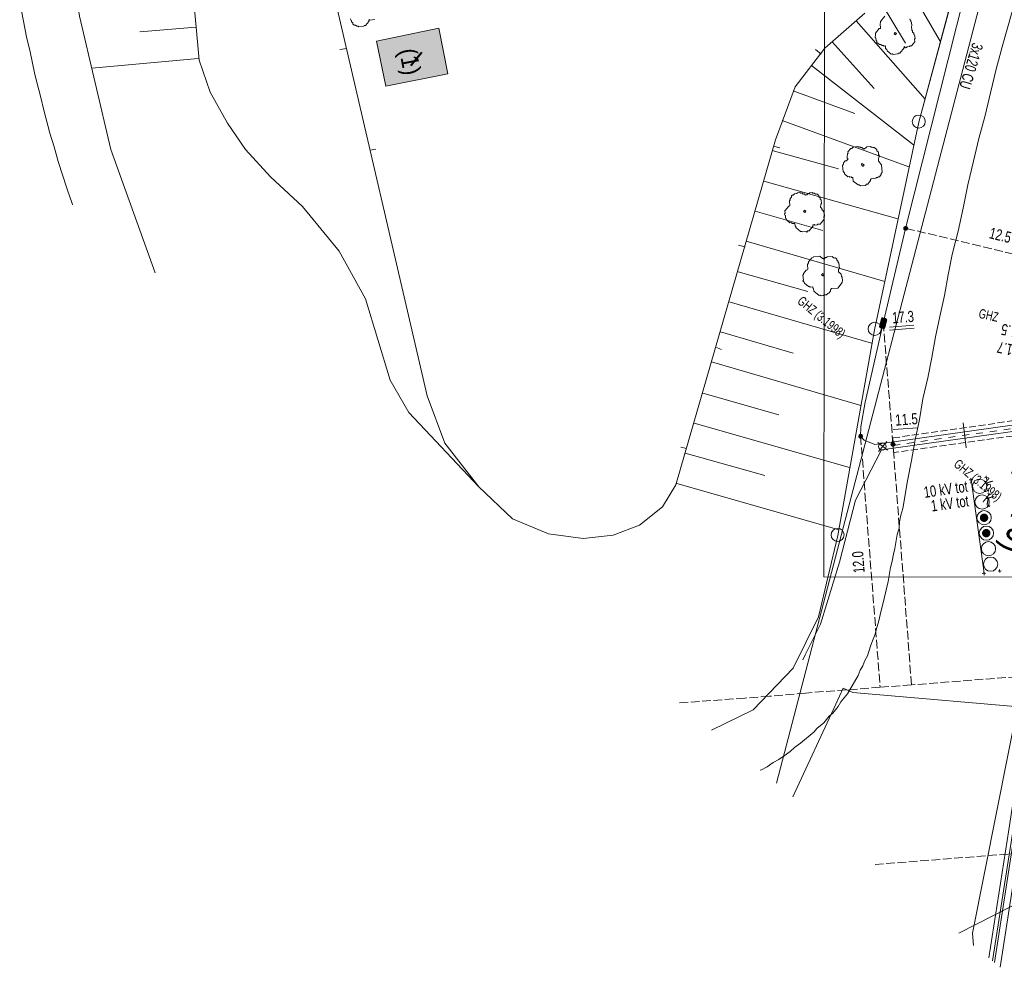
# Model space of a CAD drawing. Header units: metres. Extents: x -740 to 758, y -633 to 854.
# Tile 40 of 256: x -544 to -497, y -141 to -96. Entities that reach past the tile are written whole.
import ezdxf

# ---------------------------------------------------------------- set-up
doc = ezdxf.new("R2010")
doc.units = ezdxf.units.M
doc.header["$MEASUREMENT"] = 0
for name, pattern in [('333_125', [0.4576, 0.3328, -0.1248]), ('333_333', [0.6656, 0.3328, -0.3328]), ('416_125', [0.5408, 0.416, -0.1248])]:
    doc.linetypes.add(name, pattern=pattern)
for name, color, linetype in [('Gas.LOVION', 7, 'Continuous'), ('Grundkarte.LOVION', 7, 'Continuous'), ('Grundkarte_Text.LOVION', 7, 'Continuous'), ('Strom.LOVION', 7, 'Continuous'), ('StromBemass.LOVION', 7, 'Continuous'), ('Telko.LOVION', 7, 'Continuous'), ('ViewBounds.LOVION', 7, 'Continuous'), ('Wasser.LOVION', 7, 'Continuous')]:
    doc.layers.add(name, color=color, linetype=linetype)
doc.styles.add('ERSTELLTER_STIL_1', font='arial.ttf')

msp = doc.modelspace()

# ---------------------------------------------------------------- hatches: boundary and pattern name
at = {"layer": 'Grundkarte.LOVION', "linetype": 'Continuous', "lineweight": 18}
msp.add_hatch(color=254, dxfattribs=at).paths.add_polyline_path([(-526.435, -98.937), (-523.477, -98.352), (-523.897, -96.177), (-526.881, -96.793)])
at = {"layer": 'Strom.LOVION', "linetype": 'Continuous', "lineweight": 13}
msp.add_hatch(color=7, dxfattribs=at).paths.add_polyline_path([(-502.64, -110.443), (-502.557, -110.08), (-502.56, -110.051), (-502.609, -110.011), (-502.728, -109.993), (-502.745, -109.98), (-502.774, -109.983), (-502.813, -110.031), (-502.896, -110.394), (-502.893, -110.423), (-502.845, -110.463), (-502.709, -110.494), (-502.693, -110.507)])
at = {"layer": 'Strom.LOVION', "linetype": 'Continuous', "lineweight": 18}
for color, points in [(1, [(-497.763, -119.639), (-497.748, -119.618), (-497.736, -119.596), (-497.727, -119.573), (-497.721, -119.549), (-497.718, -119.524), (-497.718, -119.499), (-497.721, -119.474), (-497.727, -119.45), (-497.737, -119.426), (-497.749, -119.404), (-497.764, -119.384), (-497.781, -119.366), (-497.8, -119.35), (-497.821, -119.337), (-497.844, -119.326), (-497.868, -119.318), (-497.893, -119.314), (-497.918, -119.312), (-497.943, -119.314), (-497.967, -119.319), (-497.991, -119.327), (-498.014, -119.337), (-498.035, -119.351), (-498.054, -119.367), (-498.071, -119.385), (-498.086, -119.406), (-498.098, -119.428), (-498.107, -119.451), (-498.113, -119.475), (-498.116, -119.5), (-498.116, -119.525), (-498.113, -119.55), (-498.106, -119.574), (-498.097, -119.597), (-498.085, -119.619), (-498.07, -119.64), (-498.053, -119.658), (-498.034, -119.674), (-498.012, -119.687), (-497.99, -119.698), (-497.966, -119.705), (-497.941, -119.71), (-497.916, -119.711), (-497.891, -119.71), (-497.867, -119.705), (-497.843, -119.697), (-497.82, -119.686), (-497.799, -119.673), (-497.78, -119.657)]), (1, [(-497.859, -119.554), (-497.854, -119.546), (-497.849, -119.538), (-497.846, -119.53), (-497.844, -119.521), (-497.843, -119.512), (-497.843, -119.503), (-497.844, -119.494), (-497.846, -119.485), (-497.85, -119.476), (-497.854, -119.468), (-497.859, -119.461), (-497.866, -119.454), (-497.873, -119.448), (-497.88, -119.444), (-497.889, -119.44), (-497.897, -119.437), (-497.906, -119.435), (-497.915, -119.435), (-497.925, -119.435), (-497.934, -119.437), (-497.942, -119.44), (-497.95, -119.444), (-497.958, -119.449), (-497.965, -119.455), (-497.971, -119.461), (-497.977, -119.469), (-497.981, -119.477), (-497.984, -119.485), (-497.987, -119.494), (-497.988, -119.503), (-497.988, -119.512), (-497.987, -119.521), (-497.984, -119.53), (-497.981, -119.539), (-497.976, -119.547), (-497.971, -119.554), (-497.965, -119.561), (-497.958, -119.566), (-497.95, -119.571), (-497.942, -119.575), (-497.933, -119.578), (-497.924, -119.58), (-497.915, -119.58), (-497.906, -119.579), (-497.897, -119.578), (-497.888, -119.575), (-497.88, -119.571), (-497.872, -119.566), (-497.865, -119.56)]), (150, [(-497.659, -120.374), (-497.644, -120.353), (-497.632, -120.331), (-497.623, -120.308), (-497.617, -120.284), (-497.614, -120.259), (-497.614, -120.233), (-497.617, -120.209), (-497.624, -120.184), (-497.633, -120.161), (-497.645, -120.139), (-497.66, -120.119), (-497.677, -120.1), (-497.697, -120.084), (-497.718, -120.071), (-497.741, -120.06), (-497.765, -120.053), (-497.789, -120.048), (-497.814, -120.047), (-497.84, -120.048), (-497.864, -120.053), (-497.888, -120.061), (-497.911, -120.072), (-497.932, -120.085), (-497.951, -120.101), (-497.968, -120.12), (-497.983, -120.14), (-497.995, -120.162), (-498.004, -120.185), (-498.011, -120.21), (-498.014, -120.235), (-498.014, -120.26), (-498.01, -120.285), (-498.004, -120.309), (-497.995, -120.332), (-497.982, -120.354), (-497.968, -120.375), (-497.95, -120.393), (-497.931, -120.409), (-497.91, -120.422), (-497.887, -120.433), (-497.863, -120.441), (-497.838, -120.445), (-497.813, -120.447), (-497.788, -120.445), (-497.763, -120.44), (-497.74, -120.433), (-497.717, -120.422), (-497.696, -120.408), (-497.676, -120.392)]), (150, [(-497.757, -120.285), (-497.752, -120.278), (-497.748, -120.27), (-497.744, -120.262), (-497.742, -120.253), (-497.741, -120.244), (-497.741, -120.235), (-497.742, -120.226), (-497.745, -120.218), (-497.748, -120.209), (-497.752, -120.201), (-497.758, -120.194), (-497.764, -120.188), (-497.771, -120.182), (-497.778, -120.177), (-497.786, -120.173), (-497.795, -120.171), (-497.804, -120.169), (-497.813, -120.168), (-497.822, -120.169), (-497.831, -120.171), (-497.839, -120.173), (-497.847, -120.177), (-497.855, -120.182), (-497.862, -120.188), (-497.868, -120.194), (-497.873, -120.202), (-497.877, -120.21), (-497.881, -120.218), (-497.883, -120.227), (-497.884, -120.236), (-497.884, -120.245), (-497.883, -120.253), (-497.88, -120.262), (-497.877, -120.27), (-497.873, -120.278), (-497.867, -120.286), (-497.861, -120.292), (-497.854, -120.298), (-497.847, -120.303), (-497.839, -120.306), (-497.83, -120.309), (-497.821, -120.311), (-497.812, -120.311), (-497.803, -120.311), (-497.795, -120.309), (-497.786, -120.306), (-497.778, -120.302), (-497.77, -120.298), (-497.763, -120.292)])]:
    msp.add_hatch(color=color, dxfattribs=at).paths.add_polyline_path(points)
at = {"layer": 'StromBemass.LOVION', "linetype": 'Continuous', "lineweight": 13}
for points in [[(-501.574, -105.778), (-501.567, -105.768), (-501.561, -105.757), (-501.557, -105.746), (-501.554, -105.735), (-501.552, -105.723), (-501.552, -105.711), (-501.554, -105.699), (-501.557, -105.687), (-501.561, -105.676), (-501.567, -105.666), (-501.574, -105.656), (-501.582, -105.648), (-501.592, -105.64), (-501.602, -105.634), (-501.612, -105.629), (-501.624, -105.625), (-501.636, -105.623), (-501.648, -105.622), (-501.659, -105.623), (-501.671, -105.625), (-501.683, -105.629), (-501.693, -105.634), (-501.703, -105.64), (-501.713, -105.648), (-501.721, -105.657), (-501.728, -105.666), (-501.734, -105.677), (-501.738, -105.688), (-501.741, -105.7), (-501.742, -105.711), (-501.742, -105.723), (-501.741, -105.735), (-501.738, -105.747), (-501.733, -105.758), (-501.727, -105.768), (-501.72, -105.778), (-501.712, -105.787), (-501.703, -105.794), (-501.693, -105.801), (-501.682, -105.806), (-501.671, -105.809), (-501.659, -105.812), (-501.647, -105.812), (-501.635, -105.812), (-501.623, -105.809), (-501.612, -105.806), (-501.601, -105.8), (-501.591, -105.794), (-501.582, -105.786)], [(-502.661, -110.299), (-502.654, -110.29), (-502.649, -110.279), (-502.644, -110.269), (-502.642, -110.257), (-502.64, -110.246), (-502.64, -110.234), (-502.642, -110.223), (-502.645, -110.211), (-502.649, -110.201), (-502.655, -110.19), (-502.661, -110.181), (-502.669, -110.173), (-502.678, -110.165), (-502.688, -110.159), (-502.699, -110.154), (-502.71, -110.151), (-502.721, -110.148), (-502.733, -110.148), (-502.745, -110.148), (-502.756, -110.151), (-502.767, -110.154), (-502.778, -110.159), (-502.787, -110.166), (-502.796, -110.173), (-502.804, -110.181), (-502.811, -110.191), (-502.817, -110.201), (-502.821, -110.212), (-502.824, -110.223), (-502.825, -110.235), (-502.825, -110.246), (-502.824, -110.258), (-502.821, -110.269), (-502.816, -110.28), (-502.811, -110.29), (-502.804, -110.3), (-502.796, -110.308), (-502.787, -110.315), (-502.777, -110.322), (-502.766, -110.327), (-502.755, -110.33), (-502.744, -110.332), (-502.732, -110.333), (-502.721, -110.332), (-502.709, -110.33), (-502.698, -110.326), (-502.688, -110.321), (-502.678, -110.315), (-502.669, -110.308)], [(-503.727, -115.697), (-503.72, -115.687), (-503.714, -115.677), (-503.71, -115.666), (-503.707, -115.654), (-503.705, -115.643), (-503.705, -115.631), (-503.707, -115.619), (-503.71, -115.608), (-503.714, -115.597), (-503.72, -115.587), (-503.727, -115.577), (-503.735, -115.569), (-503.744, -115.561), (-503.754, -115.555), (-503.765, -115.55), (-503.776, -115.546), (-503.788, -115.544), (-503.799, -115.543), (-503.811, -115.544), (-503.823, -115.546), (-503.834, -115.55), (-503.844, -115.555), (-503.854, -115.561), (-503.863, -115.569), (-503.871, -115.578), (-503.878, -115.587), (-503.884, -115.597), (-503.888, -115.608), (-503.891, -115.62), (-503.893, -115.632), (-503.893, -115.643), (-503.891, -115.655), (-503.888, -115.666), (-503.884, -115.677), (-503.878, -115.688), (-503.871, -115.697), (-503.863, -115.706), (-503.854, -115.713), (-503.844, -115.719), (-503.833, -115.724), (-503.822, -115.728), (-503.81, -115.73), (-503.799, -115.731), (-503.787, -115.73), (-503.775, -115.728), (-503.764, -115.724), (-503.754, -115.719), (-503.744, -115.713), (-503.735, -115.705)], [(-502.187, -116.073), (-502.18, -116.063), (-502.174, -116.052), (-502.169, -116.041), (-502.166, -116.029), (-502.165, -116.017), (-502.165, -116.005), (-502.167, -115.993), (-502.17, -115.981), (-502.174, -115.97), (-502.18, -115.959), (-502.187, -115.949), (-502.195, -115.941), (-502.205, -115.933), (-502.215, -115.926), (-502.226, -115.921), (-502.238, -115.918), (-502.25, -115.915), (-502.262, -115.915), (-502.274, -115.915), (-502.286, -115.918), (-502.297, -115.922), (-502.308, -115.927), (-502.318, -115.933), (-502.328, -115.941), (-502.336, -115.95), (-502.343, -115.96), (-502.349, -115.97), (-502.353, -115.982), (-502.356, -115.993), (-502.358, -116.006), (-502.358, -116.018), (-502.356, -116.03), (-502.353, -116.041), (-502.349, -116.053), (-502.343, -116.063), (-502.336, -116.073), (-502.327, -116.082), (-502.318, -116.09), (-502.308, -116.096), (-502.297, -116.101), (-502.285, -116.105), (-502.273, -116.107), (-502.261, -116.108), (-502.249, -116.107), (-502.237, -116.105), (-502.226, -116.101), (-502.215, -116.096), (-502.204, -116.089), (-502.195, -116.081)], [(-502.183, -116.074), (-502.176, -116.064), (-502.17, -116.053), (-502.166, -116.042), (-502.163, -116.03), (-502.161, -116.018), (-502.161, -116.006), (-502.163, -115.994), (-502.166, -115.982), (-502.171, -115.97), (-502.176, -115.96), (-502.184, -115.95), (-502.192, -115.941), (-502.201, -115.933), (-502.212, -115.927), (-502.223, -115.922), (-502.234, -115.918), (-502.246, -115.916), (-502.259, -115.915), (-502.271, -115.916), (-502.283, -115.918), (-502.294, -115.922), (-502.305, -115.927), (-502.316, -115.934), (-502.325, -115.942), (-502.333, -115.95), (-502.34, -115.96), (-502.346, -115.971), (-502.351, -115.982), (-502.354, -115.994), (-502.355, -116.006), (-502.355, -116.018), (-502.354, -116.031), (-502.35, -116.042), (-502.346, -116.054), (-502.34, -116.064), (-502.333, -116.074), (-502.324, -116.083), (-502.315, -116.091), (-502.305, -116.097), (-502.294, -116.102), (-502.282, -116.106), (-502.27, -116.108), (-502.258, -116.109), (-502.246, -116.108), (-502.234, -116.106), (-502.222, -116.102), (-502.211, -116.097), (-502.201, -116.09), (-502.192, -116.083)]]:
    msp.add_hatch(color=7, dxfattribs=at).paths.add_polyline_path(points)

# ---------------------------------------------------------------- linework, layer by layer
at = {"layer": 'Gas.LOVION', "color": 5, "linetype": 'Continuous', "lineweight": 18}
msp.add_lwpolyline([(-497.516, -140.635), (-496.321, -133.056), (-494.832, -124.103), (-492.381, -110.932), (-489.72, -100.061), (-485.993, -84.062), (-482.878, -73.753), (-479.464, -62.424), (-476.437, -50.912), (-476.108, -49.594), (-475.771, -46.532), (-470.529, -26.689), (-463.97, -2.788), (-464.107, -1.382), (-464.272, -0.601), (-467.443, 20.34), (-469.368, 30.807), (-470.131, 34.988), (-470.255, 35.493)], dxfattribs=at)
at = {"layer": 'Grundkarte.LOVION', "color": 8, "linetype": 'Continuous', "lineweight": 18}
for points in [[(-507.816, -132.17), (-496.956, -90.587), (-498.423, -90.996), (-497.678, -88.648), (-496.361, -84.884), (-494.869, -81.102), (-493.663, -77.408), (-492.451, -73.181), (-479.165, -22.554), (-473.267, -0.046), (-472.213, 3.987), (-474.117, 12.875), (-474.589, 14.986), (-486.99, 64.433), (-497.862, 107.615), (-501.852, 123.333)], [(-532.589, 43.216), (-531.329, 33.35), (-530.721, 25.311), (-530.592, 17.343), (-531.009, 9.825), (-532.069, 0.411), (-532.14, -0.069), (-531.421, -0.176), (-533.377, -12.514), (-535.621, -25.532), (-537.077, -33.92), (-537.845, -38.458), (-539.832, -50.179), (-541.269, -60.575), (-542.056, -68.544), (-542.511, -75.977), (-542.456, -82.592), (-541.99, -89.167), (-541.036, -95.606), (-539.528, -101.961), (-537.416, -107.843)], [(-510.902, -129.634), (-508.927, -128.673), (-507.023, -126.684), (-505.814, -124.23), (-504.892, -120.357), (-503.132, -110.55), (-501.026, -100.65), (-498.423, -90.996), (-496.956, -90.587), (-507.816, -132.17)], [(-498.423, -90.996), (-501.026, -100.65), (-503.132, -110.55), (-504.892, -120.357), (-505.814, -124.23), (-507.023, -126.684), (-508.927, -128.673), (-510.902, -129.634), (-508.927, -128.673), (-507.023, -126.684), (-505.814, -124.23), (-504.892, -120.357), (-503.132, -110.55), (-501.026, -100.65), (-498.423, -90.996)], [(-496.956, -90.587), (-507.816, -132.17), (-496.956, -90.587)], [(-496.141, -93.788), (-497.061, -97.07), (-497.342, -98.132), (-497.616, -99.252), (-497.865, -100.341), (-498.171, -101.435), (-498.42, -102.523), (-498.694, -103.643), (-498.91, -104.758), (-499.159, -105.846), (-499.433, -106.967), (-499.635, -107.932), (-499.804, -108.924), (-500.031, -109.922), (-500.232, -110.887), (-500.401, -111.879), (-500.602, -112.844), (-500.83, -113.842), (-500.999, -114.834), (-501.2, -115.799), (-501.369, -116.791), (-501.57, -117.757), (-501.796, -119.079), (-501.884, -119.383), (-501.941, -119.714), (-501.971, -120.012), (-502.059, -120.317), (-502.172, -120.978), (-502.234, -121.25), (-502.29, -121.581), (-502.379, -121.885), (-502.491, -122.546), (-502.74, -123.634), (-502.828, -123.939), (-502.952, -124.483), (-503.041, -124.787), (-503.103, -125.059), (-503.197, -125.305), (-503.318, -125.582), (-503.406, -125.887), (-503.474, -126.1), (-503.6, -126.319), (-503.694, -126.565), (-503.821, -126.784), (-503.915, -127.03), (-504.42, -127.907), (-504.737, -128.293), (-504.864, -128.512), (-505.128, -128.833), (-505.292, -128.967), (-505.556, -129.289), (-505.885, -129.557), (-506.017, -129.718), (-506.673, -130.255), (-506.949, -130.46), (-507.166, -130.658), (-507.442, -130.862), (-507.691, -131.034), (-507.972, -131.18), (-508.248, -131.385), (-508.529, -131.53), (-508.588, -131.536)], [(-528.953, -94.336), (-524.459, -113.699), (-523.618, -115.952), (-521.995, -118.039), (-520.398, -119.568), (-518.672, -120.286), (-517.025, -120.509), (-515.593, -120.339), (-514.34, -119.862), (-513.243, -118.987), (-512.606, -117.949), (-507.86, -101.495), (-506.923, -98.98), (-505.509, -97.127), (-503.602, -95.463)], [(-541.369, -104.594), (-541.374, -104.535), (-541.619, -103.85), (-542.043, -102.532), (-542.229, -101.841), (-542.441, -101.182), (-542.726, -100.086), (-542.874, -99.48), (-543.158, -98.385), (-543.39, -97.225), (-543.532, -96.678), (-543.879, -94.938)], [(-541.036, -95.606), (-539.528, -101.961), (-537.416, -107.843), (-539.528, -101.961), (-541.036, -95.606)], [(-528.614, -97.199), (-528.295, -97.139)], [(-505.945, -97.2), (-505.688, -97.411)], [(-507.644, -101.888), (-507.948, -101.799)], [(-526.909, -101.939), (-527.17, -101.994)], [(-509.615, -106.514), (-509.311, -106.602)], [(-510.428, -111.5), (-510.674, -111.405)], [(-512.367, -116.152), (-512.095, -116.214)]]:
    msp.add_lwpolyline(points, dxfattribs=at)
at = {"layer": 'Grundkarte.LOVION', "color": 7, "linetype": 'Continuous', "lineweight": 13}
for points in [[(-535.955, -90.735), (-535.333, -97.708), (-534.8, -99.223), (-533.975, -100.709), (-533.115, -101.955), (-531.923, -103.257), (-530.396, -104.674), (-528.65, -106.809), (-527.394, -109.08), (-526.217, -112.955), (-525.327, -114.493), (-521.995, -118.039), (-520.398, -119.568), (-518.672, -120.286), (-517.025, -120.509), (-515.593, -120.339), (-514.34, -119.862), (-513.243, -118.987), (-512.606, -117.949), (-507.86, -101.495), (-506.923, -98.98), (-505.509, -97.127), (-503.602, -95.463)], [(-499.188, -93.761), (-501.026, -100.65), (-503.132, -110.55), (-504.892, -120.357), (-505.814, -124.23), (-507.023, -126.684), (-508.927, -128.673), (-510.902, -129.634)], [(-501.507, -94.224), (-500.014, -96.797)], [(-502.823, -94.973), (-501.659, -96.899)], [(-537.416, -107.843), (-539.528, -101.961), (-541.036, -95.606)], [(-535.487, -96.128), (-538.154, -96.359)], [(-504.01, -95.828), (-500.72, -99.556)], [(-505.154, -96.827), (-503.162, -99.056)], [(-535.371, -97.623), (-540.438, -98.089)], [(-506.137, -97.957), (-501.275, -101.738)], [(-507.023, -99.167), (-504.081, -100.239)], [(-507.536, -100.577), (-501.496, -102.794)], [(-508.016, -102.013), (-504.857, -102.886)], [(-508.406, -103.47), (-502.023, -105.269)], [(-508.827, -104.9), (-505.604, -105.826)], [(-509.249, -106.33), (-502.647, -108.256)], [(-509.639, -107.787), (-506.324, -108.734)], [(-510.06, -109.217), (-503.277, -111.185)], [(-510.482, -110.648), (-507.013, -111.668)], [(-510.904, -112.078), (-503.784, -114.16)], [(-511.32, -113.567), (-507.701, -114.602)], [(-511.741, -114.997), (-504.323, -117.11)], [(-512.163, -116.428), (-508.363, -117.505)], [(-512.553, -117.885), (-504.83, -120.085)]]:
    msp.add_lwpolyline(points, dxfattribs=at)
at = {"layer": 'Grundkarte.LOVION', "color": 253, "linetype": 'Continuous', "lineweight": 18}
for points in [[(-498.423, -90.996), (-501.026, -100.65), (-503.132, -110.55), (-504.892, -120.357), (-505.814, -124.23), (-507.023, -126.684), (-508.927, -128.673), (-510.902, -129.634)], [(-537.416, -107.843), (-539.528, -101.961), (-541.036, -95.606)]]:
    msp.add_lwpolyline(points, dxfattribs=at)
at = {"layer": 'Grundkarte.LOVION', "color": 9, "linetype": 'Continuous', "lineweight": 18}
for points in [[(-501.449, -95.726), (-501.443, -95.784), (-501.411, -95.811), (-501.405, -95.869), (-501.373, -95.895), (-501.356, -96.071), (-501.382, -96.103), (-501.365, -96.279), (-501.333, -96.305), (-501.327, -96.364), (-501.263, -96.417), (-501.257, -96.475), (-501.225, -96.502), (-501.208, -96.677), (-501.234, -96.709), (-501.223, -96.827), (-501.381, -97.019), (-501.44, -97.025), (-501.466, -97.057), (-501.583, -97.069), (-501.61, -97.101), (-501.668, -97.107), (-501.733, -97.054), (-501.727, -97.112), (-501.938, -97.369), (-501.997, -97.375), (-502.023, -97.407), (-502.257, -97.43), (-502.289, -97.404), (-502.348, -97.41), (-502.541, -97.251), (-502.547, -97.192), (-502.611, -97.14), (-502.622, -97.023), (-502.681, -97.028), (-502.713, -97.002), (-502.772, -97.008), (-502.836, -96.955), (-502.894, -96.96), (-503.023, -96.855), (-503.029, -96.796), (-503.061, -96.77), (-503.072, -96.653), (-503.104, -96.626), (-503.11, -96.568), (-503.084, -96.536), (-503.095, -96.419), (-502.91, -96.194), (-502.852, -96.188), (-502.875, -95.954), (-502.848, -95.922), (-502.854, -95.863), (-502.643, -95.606)], [(-526.951, -95.766), (-527.186, -95.789), (-527.218, -95.762), (-527.244, -95.794), (-527.238, -95.853), (-527.397, -96.046), (-527.456, -96.052), (-527.482, -96.084), (-527.716, -96.107), (-527.748, -96.08), (-527.807, -96.086), (-527.871, -96.033), (-527.93, -96.039), (-527.994, -95.986), (-528, -95.927), (-528.064, -95.875), (-528.07, -95.816), (-528.102, -95.79), (-528.108, -95.731)]]:
    msp.add_lwpolyline(points, dxfattribs=at)
at = {"layer": 'Grundkarte.LOVION', "color": 8, "linetype": 'Continuous', "lineweight": 18}
msp.add_lwpolyline([(-526.435, -98.937), (-526.881, -96.793), (-523.897, -96.177), (-523.477, -98.352)], close=True, dxfattribs=at)
at = {"layer": 'Grundkarte.LOVION', "color": 9, "linetype": 'Continuous', "lineweight": 18}
for points in [[(-502.115, -96.47), (-502.141, -96.503), (-502.205, -96.45), (-502.179, -96.418), (-502.153, -96.386), (-502.088, -96.438)], [(-503.304, -103.355), (-503.33, -103.387), (-503.324, -103.446), (-503.456, -103.606), (-503.515, -103.612), (-503.568, -103.676), (-503.802, -103.699), (-503.866, -103.646), (-503.925, -103.652), (-504.15, -103.467), (-504.167, -103.292), (-504.225, -103.297), (-504.258, -103.271), (-504.316, -103.277), (-504.348, -103.25), (-504.407, -103.256), (-504.568, -103.124), (-504.573, -103.065), (-504.638, -103.013), (-504.666, -102.72), (-504.613, -102.656), (-504.619, -102.597), (-504.54, -102.501), (-504.481, -102.495), (-504.402, -102.398), (-504.434, -102.372), (-504.446, -102.255), (-504.419, -102.223), (-504.425, -102.164), (-504.399, -102.132), (-504.404, -102.073), (-504.272, -101.913), (-504.214, -101.907), (-504.161, -101.843), (-503.927, -101.82), (-503.894, -101.846), (-503.836, -101.841), (-503.804, -101.867), (-503.745, -101.861), (-503.649, -101.941), (-503.622, -101.908), (-503.564, -101.903), (-503.511, -101.838), (-503.335, -101.821), (-503.303, -101.848), (-503.245, -101.842), (-503.213, -101.868), (-503.154, -101.863), (-503.025, -101.968), (-503.02, -102.027), (-502.955, -102.08), (-502.944, -102.197), (-502.912, -102.223), (-502.906, -102.282), (-502.933, -102.314), (-502.927, -102.372), (-502.953, -102.405), (-502.942, -102.522), (-502.877, -102.574), (-502.872, -102.633), (-502.807, -102.686), (-502.773, -103.037), (-502.826, -103.101), (-502.82, -103.16), (-502.899, -103.256), (-502.958, -103.262), (-502.984, -103.294), (-503.043, -103.3), (-503.069, -103.332)], [(-503.659, -102.74), (-503.686, -102.772), (-503.75, -102.719), (-503.756, -102.66), (-503.729, -102.628), (-503.633, -102.707)], [(-506.074, -105.547), (-506.069, -105.606), (-506.254, -105.831), (-506.312, -105.836), (-506.365, -105.901), (-506.397, -105.874), (-506.573, -105.891), (-506.605, -105.865), (-506.663, -105.871), (-506.888, -105.686), (-506.894, -105.627), (-506.926, -105.601), (-506.938, -105.484), (-507.055, -105.495), (-507.119, -105.442), (-507.178, -105.448), (-507.338, -105.316), (-507.344, -105.257), (-507.376, -105.231), (-507.388, -105.114), (-507.42, -105.087), (-507.426, -105.029), (-507.399, -104.997), (-507.411, -104.88), (-507.226, -104.655), (-507.167, -104.649), (-507.19, -104.415), (-507.164, -104.383), (-507.169, -104.324), (-507.09, -104.228), (-507.096, -104.169), (-507.069, -104.137), (-507.011, -104.131), (-506.958, -104.067), (-506.841, -104.056), (-506.815, -104.023), (-506.697, -104.012), (-506.665, -104.038), (-506.607, -104.033), (-506.542, -104.085), (-506.484, -104.08), (-506.42, -104.133), (-506.361, -104.127), (-506.308, -104.063), (-506.25, -104.057), (-506.223, -104.025), (-506.106, -104.013), (-506.074, -104.04), (-506.015, -104.034), (-505.951, -104.087), (-505.893, -104.081), (-505.796, -104.16), (-505.791, -104.219), (-505.726, -104.272), (-505.721, -104.33), (-505.688, -104.357), (-505.671, -104.532), (-505.698, -104.564), (-505.692, -104.623), (-505.718, -104.655), (-505.713, -104.714), (-505.648, -104.766), (-505.643, -104.825), (-505.578, -104.878), (-505.573, -104.936), (-505.54, -104.963), (-505.523, -105.138), (-505.55, -105.171), (-505.538, -105.288), (-505.723, -105.513), (-505.84, -105.524), (-505.867, -105.556), (-505.984, -105.568), (-506.016, -105.541)], [(-506.43, -104.932), (-506.457, -104.964), (-506.521, -104.911), (-506.494, -104.879), (-506.468, -104.847), (-506.404, -104.899)], [(-505.186, -108.593), (-505.238, -108.657), (-505.233, -108.716), (-505.312, -108.812), (-505.37, -108.818), (-505.423, -108.882), (-505.54, -108.894), (-505.567, -108.926), (-505.684, -108.937), (-505.716, -108.911), (-505.775, -108.917), (-506.032, -108.705), (-506.043, -108.588), (-506.075, -108.562), (-506.081, -108.503), (-506.198, -108.515), (-506.23, -108.488), (-506.289, -108.494), (-506.482, -108.336), (-506.487, -108.277), (-506.552, -108.224), (-506.525, -108.192), (-506.548, -107.958), (-506.522, -107.926), (-506.527, -107.867), (-506.395, -107.706), (-506.337, -107.701), (-506.31, -107.669), (-506.333, -107.434), (-506.28, -107.37), (-506.286, -107.312), (-506.128, -107.119), (-506.069, -107.113), (-506.043, -107.081), (-505.75, -107.052), (-505.621, -107.158), (-505.563, -107.152), (-505.557, -107.211), (-505.478, -107.114), (-505.419, -107.109), (-505.393, -107.076), (-505.159, -107.054), (-505.062, -107.133), (-505.004, -107.127), (-504.939, -107.18), (-504.934, -107.238), (-504.869, -107.291), (-504.864, -107.35), (-504.832, -107.376), (-504.809, -107.61), (-504.862, -107.675), (-504.85, -107.792), (-504.722, -107.897), (-504.71, -108.015), (-504.678, -108.041), (-504.661, -108.217), (-504.687, -108.249), (-504.681, -108.307), (-504.893, -108.564)], [(-505.541, -107.978), (-505.6, -107.983), (-505.664, -107.931), (-505.638, -107.898), (-505.611, -107.866), (-505.547, -107.919), (-505.573, -107.951)]]:
    msp.add_lwpolyline(points, close=True, dxfattribs=at)
for centre, radius in [((-501.03, -100.628), 0.311), ((-503.13, -110.512), 0.314), ((-504.897, -120.33), 0.311)]:
    msp.add_circle(centre, radius, dxfattribs=at)
at = {"layer": 'Strom.LOVION', "color": 1, "linetype": 'Continuous', "lineweight": 18}
for points in [[(-473.586, -4.038), (-474.128, -5.451), (-474.747, -8.038), (-483.675, -44.29), (-491.771, -75.302), (-493.233, -80.455), (-495.955, -84.652), (-497.192, -88.024), (-501.668, -105.722), (-502.719, -110.243)], [(-502.719, -110.243), (-503.577, -114.007), (-503.788, -115.18), (-503.803, -115.625), (-503.637, -115.816), (-503.13, -116.017), (-493.086, -114.607), (-477.486, -108.501), (-476.195, -108.404)], [(-497.693, -140.49), (-496.738, -134.382), (-495.881, -128.786)], [(-495.57, -128.8), (-496.45, -134.458), (-497.419, -140.715)]]:
    msp.add_lwpolyline(points, dxfattribs=at)
at = {"layer": 'Strom.LOVION', "color": 7, "linetype": 'Continuous', "lineweight": 13}
msp.add_lwpolyline([(-502.64, -110.443), (-502.693, -110.507), (-502.709, -110.494), (-502.845, -110.463), (-502.893, -110.423), (-502.896, -110.394), (-502.813, -110.031), (-502.774, -109.983), (-502.745, -109.98), (-502.728, -109.993), (-502.609, -110.011), (-502.56, -110.051), (-502.557, -110.08)], close=True, dxfattribs=at)
at = {"layer": 'Strom.LOVION', "color": 150, "linetype": 'Continuous', "lineweight": 18}
for points in [[(-493.099, -114.919), (-493.711, -115.008), (-502.808, -116.282), (-504.052, -118.679), (-504.812, -121.635), (-505.705, -124.589), (-506.449, -126.051), (-506.559, -126.284)], [(-495.277, -128.772), (-496.177, -134.682), (-497.146, -140.939)]]:
    msp.add_lwpolyline(points, dxfattribs=at)
at = {"layer": 'Strom.LOVION', "color": 7, "linetype": '333_125', "lineweight": 13}
msp.add_lwpolyline([(-493.864, -114.506), (-493.822, -115.24), (-502.235, -116.403), (-502.258, -115.711)], close=True, dxfattribs=at)
at = {"layer": 'Strom.LOVION', "color": 9, "linetype": '333_333', "lineweight": 18}
msp.add_lwpolyline([(-502.253, -116.065), (-493.843, -114.873)], dxfattribs=at)
at = {"layer": 'Strom.LOVION', "color": 7, "linetype": 'Continuous', "lineweight": 13}
for points in [[(-498.915, -114.985), (-498.769, -116.182)], [(-498.532, -117.696), (-497.919, -122.158)]]:
    msp.add_lwpolyline(points, dxfattribs=at)
at = {"layer": 'Strom.LOVION', "color": 9, "linetype": 'Continuous', "lineweight": 18}
for points in [[(-502.949, -116.354), (-502.553, -115.872)], [(-502.949, -116.354), (-502.553, -115.872)], [(-502.949, -116.354), (-502.553, -115.872)], [(-502.949, -116.354), (-502.553, -115.872)], [(-502.976, -115.929), (-502.526, -116.298)], [(-502.976, -115.929), (-502.526, -116.298)], [(-502.976, -115.929), (-502.526, -116.298)], [(-502.976, -115.929), (-502.526, -116.298)]]:
    msp.add_lwpolyline(points, dxfattribs=at)
at = {"layer": 'Strom.LOVION', "color": 250, "linetype": 'Continuous', "lineweight": 18}
for points in [[(-498.62, -117.705), (-498.457, -117.703)], [(-498.554, -117.624), (-498.524, -117.784)], [(-497.891, -117.604), (-497.715, -117.587)], [(-497.812, -117.507), (-497.794, -117.683)], [(-497.182, -121.983), (-497.168, -122.129)], [(-498.006, -122.167), (-497.831, -122.149)], [(-497.927, -122.07), (-497.91, -122.246)], [(-497.248, -122.063), (-497.102, -122.049)]]:
    msp.add_lwpolyline(points, dxfattribs=at)
at = {"layer": 'Strom.LOVION', "color": 94, "linetype": 'Continuous', "lineweight": 18}
msp.add_lwpolyline([(-499.123, -139.315), (-491.803, -135.584), (-491.39, -135.574), (-490.757, -135.852), (-489.15, -136.877), (-487.615, -137.761), (-486.546, -137.967), (-485.191, -138.219), (-472.713, -137.516), (-461.607, -137.598), (-446.672, -137.083)], dxfattribs=at)
at = {"layer": 'Strom.LOVION', "color": 9, "linetype": 'Continuous', "lineweight": 18}
msp.add_circle((-502.764, -116.115), 0.178, dxfattribs=at)
msp.add_circle((-502.764, -116.115), 0.178, dxfattribs=at)
msp.add_circle((-502.764, -116.115), 0.178, dxfattribs=at)
msp.add_circle((-502.764, -116.115), 0.178, dxfattribs=at)
at = {"layer": 'Strom.LOVION', "color": 7, "linetype": 'Continuous', "lineweight": 13}
for centre, radius in [((-498.128, -118.014), 0.34), ((-498.011, -118.76), 0.34), ((-497.915, -119.512), 0.34), ((-497.805, -120.247), 0.341), ((-497.706, -120.989), 0.339), ((-497.606, -121.724), 0.341)]:
    msp.add_circle(centre, radius, dxfattribs=at)
at = {"layer": 'StromBemass.LOVION', "color": 7, "linetype": '416_125', "lineweight": 13}
for points in [[(-501.639, -105.719), (-493.242, -107.721), (-490.55, -108.344)], [(-501.374, -127.476), (-502.259, -116.006), (-502.719, -110.243)], [(-503.803, -115.625), (-502.87, -127.593)], [(-474.844, -125.399), (-490.008, -126.586), (-490.873, -126.656), (-494.187, -126.921), (-501.374, -127.476), (-502.87, -127.593), (-506.434, -127.867), (-508.148, -128.02), (-509.322, -128.105), (-512.476, -128.34)], [(-453.644, -132.134), (-503.108, -136.039)]]:
    msp.add_lwpolyline(points, dxfattribs=at)
at = {"layer": 'StromBemass.LOVION', "color": 7, "linetype": 'Continuous', "lineweight": 13}
for points in [[(-502.421, -110.569), (-501.247, -110.484)], [(-502.419, -110.436), (-501.261, -110.337)], [(-502.253, -115.311), (-501.079, -115.226)]]:
    msp.add_lwpolyline(points, dxfattribs=at)
for centre, radius in [((-501.647, -105.717), 0.0952), ((-502.733, -110.24), 0.0926), ((-503.799, -115.637), 0.0938), ((-502.261, -116.011), 0.0966), ((-502.258, -116.012), 0.0971)]:
    msp.add_circle(centre, radius, dxfattribs=at)
at = {"layer": 'Telko.LOVION', "color": 1, "linetype": 'Continuous', "lineweight": 18}
msp.add_lwpolyline([(-507.029, -132.817), (-504.979, -128.39), (-504.625, -127.631), (-504.176, -127.839), (-494.98, -128.639), (-493.828, -128.778), (-493.929, -130.014), (-493.629, -131.418), (-492.997, -133.041), (-492.019, -134.438), (-490.695, -135.58), (-489.526, -136.352), (-488.695, -136.685), (-487.078, -136.748), (-489.047, -135.965), (-490.569, -134.902), (-492.385, -132.656), (-493.102, -131.367), (-493.828, -128.778), (-493.128, -126.419), (-492.206, -113.472), (-490.877, -106.514), (-488.262, -92.752)], dxfattribs=at)
at = {"layer": 'ViewBounds.LOVION', "color": 1, "linetype": 'Continuous', "lineweight": 18}
msp.add_lwpolyline([(528.379, 238.399), (527.852, -123.837), (-505.561, -122.336), (-505.035, 239.901)], close=True, dxfattribs=at)
at = {"layer": 'Wasser.LOVION', "color": 150, "linetype": 'Continuous', "lineweight": 18}
msp.add_lwpolyline([(-498.416, -139.896), (-498.473, -139.31), (-496.191, -127.886), (-495.48, -123.974), (-494.782, -120.078), (-493.951, -116.184), (-492.984, -112.321), (-492.033, -108.445), (-491.053, -104.566), (-490.085, -100.703), (-489.134, -96.827), (-488.167, -92.964), (-487.187, -89.085), (-486.142, -85.259), (-485.029, -81.382), (-483.039, -74.374), (-481.249, -66.234), (-480.032, -61.903), (-478.498, -56.433), (-476.945, -50.252), (-476.846, -49.902)], dxfattribs=at)

# ---------------------------------------------------------------- texts
at = {"layer": 'Gas.LOVION', "color": 5, "linetype": 'Continuous', "lineweight": 18, "insert": (-494.362, -107.409), "char_height": 1.42278, "attachment_point": 7, "rotation": 257.2462, "style": 'ERSTELLTER_STIL_1'}
msp.add_mtext('{\\A1;\\W0.72102x;150 ND ST KA (1970)}', dxfattribs=at)
at = {"layer": 'Grundkarte_Text.LOVION', "color": 7, "linetype": 'Continuous', "lineweight": 13, "char_height": 0.83074, "attachment_point": 7, "style": 'ERSTELLTER_STIL_1'}
for s, insert, rotation in [('{\\A1;\\W0.89450x;(1)}', (-526.046, -97.275), 281.1066), ('{\\A1;\\W0.89446x;I}', (-525.352, -97.874), 320.5841)]:
    msp.add_mtext(s, dxfattribs=dict(at, insert=insert, rotation=rotation))
at = {"layer": 'Strom.LOVION', "color": 1, "linetype": 'Continuous', "lineweight": 18, "attachment_point": 7, "style": 'ERSTELLTER_STIL_1'}
for s, insert, char_height, rotation in [('{\\A1;\\W0.67349x;3x120 CU }', (-498.47, -96.836), 0.53355, 253.244), ('{\\A1;\\W0.71561x;10 kV tot}', (-500.749, -118.575), 0.53353, 8.2441), ('{\\A1;\\W0.71559x;K.}', (-498.065, -117.985), 0.53354, 320.5839), ('{\\A1;\\W0.71557x;1 kV tot}', (-500.407, -119.228), 0.53355, 8.2437), ('{\\A1;\\W0.71559x;K.}', (-498.023, -118.72), 0.53354, 320.5839)]:
    msp.add_mtext(s, dxfattribs=dict(at, insert=insert, char_height=char_height, rotation=rotation))
at = {"layer": 'Strom.LOVION', "color": 7, "linetype": 'Continuous', "lineweight": 13, "attachment_point": 7, "style": 'ERSTELLTER_STIL_1'}
for s, insert, char_height, rotation in [('{\\A1;\\W0.71563x;GHZ (3.1998)}', (-506.94, -109.362), 0.4446, 320.5833), ('{\\A1;\\W0.71562x;GHZ}', (-498.206, -109.979), 0.4446, 347.2447), ('{\\A1;\\W0.71559x;GHZ (3.1998)}', (-499.486, -117.13), 0.44462, 320.5854)]:
    msp.add_mtext(s, dxfattribs=dict(at, insert=insert, char_height=char_height, rotation=rotation))
at = {"layer": 'StromBemass.LOVION', "color": 7, "linetype": 'Continuous', "lineweight": 13, "attachment_point": 7, "style": 'ERSTELLTER_STIL_1'}
for s, insert, char_height, rotation in [('{\\A1;\\W0.71558x;12.5}', (-497.711, -106.188), 0.53354, 346.2445), ('{\\A1;\\W0.71557x;17.3}', (-502.278, -110.259), 0.53355, 4.2431), ('{\\A1;\\W0.71555x;1.5}', (-496.313, -110.4), 0.53356, 168.2457), ('{\\A1;\\W0.71555x;1.7}', (-496.502, -111.263), 0.53356, 168.2457), ('{\\A1;\\W0.74394x;11.5}', (-502.132, -115.135), 0.53355, 4.2431), ('{\\A1;\\W0.71557x;12.0}', (-503.597, -122.125), 0.53355, 94.2411)]:
    msp.add_mtext(s, dxfattribs=dict(at, insert=insert, char_height=char_height, rotation=rotation))

doc.saveas('drawing.dxf')
